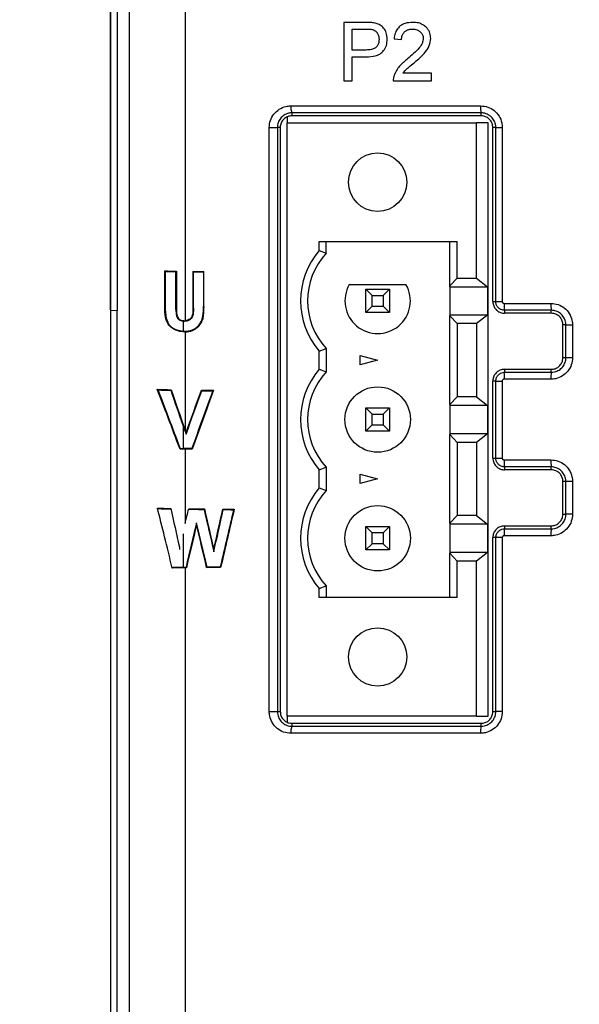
# Model space of a CAD drawing. Header units: millimetres. Extents: x -8 to 420, y 0 to 297.
# Tile 54 of 77: x 271 to 283, y 151 to 172. Entities that reach past the tile are written whole.
import ezdxf

# ---------------------------------------------------------------- set-up
doc = ezdxf.new("R2010")
doc.units = ezdxf.units.MM
doc.layers.add('10', color=7, linetype='Continuous')
doc.layers.add('SLD-0', color=7, linetype='Continuous')
doc.styles.add('SLDTEXTSTYLE2', font='TXT', dxfattribs={"width": 0.7})
doc.dimstyles.new('SLDDIMSTYLE0', dxfattribs={"dimtxt": 2.821533, "dimasz": 2.5, "dimexe": 0, "dimexo": 0.0625, "dimgap": 0.705383, "dimtad": 2, "dimlfac": 2, "dimrnd": 1e-09, "dimzin": 12, "dimdsep": 46, "dimtxsty": 'SLDTEXTSTYLE2', "dimsah": 1, "dimcen": 0.09, "dimadec": 0, "dimazin": 3, "dimtfac": 1, "dimtofl": 0, "dimtmove": 0, "dimatfit": 3, "dimfxl": 1, "dimfrac": 2, "dimtolj": 1, "dimtzin": 12, "dimarcsym": 0})
doc.dimstyles.new('SLDDIMSTYLE1', dxfattribs={"dimtxt": 2.645833, "dimasz": 2.5, "dimexe": 0, "dimexo": 0.0625, "dimgap": 0.661458, "dimtad": 2, "dimlfac": 2, "dimrnd": 1e-09, "dimzin": 4, "dimdsep": 46, "dimtxsty": 'SLDTEXTSTYLE2', "dimblk1": 'NONE', "dimblk2": 'NONE', "dimsah": 1, "dimcen": 0.09, "dimadec": 0, "dimazin": 1, "dimtfac": 1, "dimtofl": 0, "dimtmove": 0, "dimatfit": 3, "dimldrblk": 'NONE', "dimfxl": 1, "dimfrac": 2, "dimtolj": 1, "dimtzin": 12, "dimarcsym": 0})

# ---------------------------------------------------------------- blocks, each defined once
blk = doc.blocks.new('_D')
at = {"layer": '10'}
for p, q in [((297.178, 201.799), (297.178, 123.473)), ((272.546, 201.42), (272.546, 123.473)), ((272.546, 125.473), (297.178, 125.473))]:
    blk.add_line(p, q, dxfattribs=at)
for points in [[(272.546, 125.473), (275.046, 125.173), (275.046, 125.773)], [(297.178, 125.473), (294.678, 125.773), (294.678, 125.173)]]:
    blk.add_solid(points, dxfattribs=at)
at = {"layer": '10', "insert": (283.355, 128.883), "char_height": 2.6458, "attachment_point": 1, "style": 'SLDTEXTSTYLE2'}
blk.add_mtext('49', dxfattribs=at)
blk = doc.blocks.new('_D_1')
at = {"layer": '10'}
for p, q in [((284.928, 222.24), (256.075, 222.24)), ((258.075, 222.24), (258.075, 137.59)), ((284.928, 137.59), (256.075, 137.59))]:
    blk.add_line(p, q, dxfattribs=at)
for points in [[(258.075, 222.24), (257.775, 219.74), (258.375, 219.74)], [(258.075, 137.59), (258.375, 140.09), (257.775, 140.09)]]:
    blk.add_solid(points, dxfattribs=at)
at = {"layer": '10', "insert": (254.664, 177.323), "char_height": 2.6458, "attachment_point": 1, "rotation": 90, "style": 'SLDTEXTSTYLE2'}
blk.add_mtext('169.30', dxfattribs=at)
blk = doc.blocks.new('_NONE')
blk = doc.blocks.new('_D_2')
at = {"layer": '10'}
for p, q in [((280.49, 224.415), (245.483, 224.415)), ((247.483, 135.465), (247.483, 224.415)), ((280.49, 135.465), (245.483, 135.465))]:
    blk.add_line(p, q, dxfattribs=at)
for points in [[(247.483, 224.415), (247.183, 221.915), (247.783, 221.915)], [(247.483, 135.465), (247.783, 137.965), (247.183, 137.965)]]:
    blk.add_solid(points, dxfattribs=at)
at = {"layer": '10', "insert": (244.072, 177.323), "char_height": 2.6458, "attachment_point": 1, "rotation": 90, "style": 'SLDTEXTSTYLE2'}
blk.add_mtext('177.90', dxfattribs=at)

msp = doc.modelspace()

# ---------------------------------------------------------------- linework, layer by layer
at = {"layer": 'SLD-0', "color": 179, "linetype": 'Continuous', "lineweight": 25}
for p, q in [((272.9514, 146.9174), (272.9514, 212.5954)), ((272.9497, 146.9092), (272.9497, 212.5865)), ((272.5452, 183.6203), (272.5452, 166.1308)), ((272.5462, 166.1308), (272.5462, 183.6203)), ((272.6962, 166.1255), (272.6962, 183.6255)), ((274.1417, 178.1129), (274.1417, 165.906)), ((277.5393, 172.2902), (277.5393, 171.0402)), ((277.9985, 172.2902), (277.5393, 172.2902)), ((277.7155, 172.146), (278.014, 172.146)), ((277.7155, 171.6973), (277.7155, 172.146)), ((278.613, 171.9376), (278.7732, 171.9216)), ((278.017, 171.6973), (277.7155, 171.6973)), ((277.7155, 171.553), (278.0218, 171.553)), ((277.7155, 171.0402), (277.7155, 171.553)), ((279.4143, 171.2005), (278.8028, 171.2005)), ((279.4143, 171.0402), (279.4143, 171.2005)), ((277.5393, 171.0402), (277.7155, 171.0402)), ((278.597, 171.0402), (279.4143, 171.0402)), ((276.3277, 170.2666), (276.3277, 170.1402)), ((276.4287, 170.3535), (276.4277, 170.2902)), ((280.4777, 170.2902), (280.4782, 170.3528)), ((275.9424, 157.5402), (275.9424, 170.0402)), ((275.9424, 170.0402), (275.9733, 170.0402)), ((275.9733, 170.0402), (276.004, 170.0402)), ((276.004, 170.0402), (276.0332, 170.0402)), ((276.0332, 170.0402), (276.0596, 170.0402)), ((276.0596, 170.0402), (276.0821, 170.0402)), ((276.0821, 170.0402), (276.0997, 170.0402)), ((276.0997, 170.0402), (276.1117, 170.0402)), ((276.1117, 170.0402), (276.1176, 170.0402)), ((276.1176, 170.0402), (276.1176, 157.5402)), ((276.1777, 170.0402), (276.1176, 170.0402)), ((276.1777, 170.0402), (276.1777, 157.5402)), ((276.3277, 157.4402), (276.3277, 170.1402)), ((276.3277, 170.1402), (280.3777, 170.1402)), ((280.3777, 166.8177), (280.3777, 170.1402)), ((280.6277, 170.1402), (280.3777, 170.1402)), ((280.6277, 157.4402), (280.6277, 170.1402)), ((280.7918, 170.0402), (280.7277, 170.0402)), ((280.7277, 166.3152), (280.7277, 170.0402)), ((280.7918, 170.0402), (280.7964, 170.0402)), ((280.7918, 166.3152), (280.7918, 170.0402)), ((280.7964, 170.0402), (280.8054, 170.0402)), ((280.8054, 170.0402), (280.8187, 170.0402)), ((280.8187, 170.0402), (280.8357, 170.0402)), ((280.8357, 170.0402), (280.856, 170.0402)), ((280.856, 170.0402), (280.8789, 170.0402)), ((280.8789, 170.0402), (280.9037, 170.0402)), ((280.9037, 170.0402), (280.9297, 170.0402)), ((280.9297, 170.0402), (280.9297, 166.3152)), ((277.0127, 167.6002), (279.9652, 167.6002)), ((277.0127, 167.4072), (277.0127, 167.6002)), ((277.1627, 167.35), (277.1627, 167.6002)), ((279.8094, 166.6522), (279.8094, 167.6002)), ((279.9652, 166.8177), (279.9652, 167.6002)), ((277.0127, 167.4072), (277.1627, 167.35)), ((273.7054, 166.9718), (273.7175, 166.9596)), ((273.7054, 166.2094), (273.7054, 166.9718)), ((273.7175, 166.9596), (273.7175, 166.2095)), ((273.9569, 166.9658), (273.946, 166.9549)), ((273.946, 166.1419), (273.946, 166.9549)), ((273.9569, 166.9658), (273.9569, 166.1419)), ((274.3089, 166.9612), (274.3089, 166.1717)), ((274.3089, 166.9612), (274.3197, 166.9504)), ((274.3197, 166.1717), (274.3197, 166.9504)), ((274.5428, 166.9587), (274.5322, 166.9481)), ((274.5322, 166.9481), (274.5322, 166.2095)), ((274.5428, 166.2095), (274.5428, 166.9587)), ((277.6565, 166.6802), (278.8689, 166.6802)), ((279.8094, 166.6522), (279.9652, 166.8177)), ((279.9652, 166.8177), (280.3777, 166.8177)), ((280.3777, 166.8177), (280.6143, 166.6327)), ((278.0127, 166.0802), (278.0127, 166.5802)), ((278.0127, 166.5802), (278.1467, 166.4462)), ((278.0127, 166.5802), (278.5127, 166.5802)), ((278.1467, 166.2142), (278.1467, 166.4462)), ((278.1467, 166.4462), (278.3787, 166.4462)), ((278.3787, 166.4462), (278.5127, 166.5802)), ((278.3787, 166.4462), (278.3787, 166.2142)), ((278.5127, 166.5802), (278.5127, 166.0802)), ((279.8094, 166.6327), (279.8094, 166.6522)), ((279.8094, 166.6327), (280.6143, 166.6327)), ((279.8094, 166.6327), (279.8094, 166.0277)), ((280.6143, 166.6327), (280.6143, 166.0277)), ((280.7277, 166.3152), (280.7918, 166.3152)), ((280.7918, 166.3152), (280.9297, 166.3152)), ((272.5452, 166.1308), (272.6952, 166.1255)), ((272.5452, 166.1308), (272.5462, 166.1308)), ((272.5462, 166.1308), (272.6962, 166.1255)), ((272.6777, 166.1261), (272.6777, 146.7066)), ((272.6952, 166.1255), (272.6962, 166.1255)), ((273.7054, 166.2094), (273.7062, 166.2094)), ((273.7062, 166.2094), (273.7175, 166.2095)), ((273.946, 166.1419), (273.9463, 166.1419)), ((273.9569, 166.1419), (273.9463, 166.1419)), ((274.3089, 166.1717), (274.3149, 166.1717)), ((274.3197, 166.1717), (274.3149, 166.1717)), ((274.5322, 166.2095), (274.5393, 166.2095)), ((274.5428, 166.2095), (274.5393, 166.2095)), ((278.0127, 166.0802), (278.1467, 166.2142)), ((278.5127, 166.0802), (278.0127, 166.0802)), ((278.1467, 166.2142), (278.3787, 166.2142)), ((278.3787, 166.2142), (278.5127, 166.0802)), ((279.8094, 166.0277), (279.8094, 166.0082)), ((280.6143, 166.0277), (279.8094, 166.0277)), ((280.6143, 166.0277), (280.3777, 165.8427)), ((280.9781, 166.1278), (280.9777, 166.0652)), ((281.9777, 166.0652), (281.978, 166.1277)), ((274.1263, 165.8948), (274.1004, 165.8966)), ((274.1004, 165.8966), (274.1004, 165.6765)), ((274.1263, 165.8948), (274.1264, 165.8975)), ((274.1264, 165.9056), (274.1417, 165.906)), ((274.1264, 165.9056), (274.1264, 165.8975)), ((279.8094, 166.0082), (279.9652, 165.8427)), ((279.8094, 164.1122), (279.8094, 166.0082)), ((279.9652, 165.8427), (279.9652, 164.2777)), ((280.3777, 165.8427), (279.9652, 165.8427)), ((280.3777, 165.8427), (280.3777, 164.2777)), ((282.2911, 165.8152), (282.2277, 165.8152)), ((282.2277, 165.1152), (282.2277, 165.8152)), ((282.2911, 165.8152), (282.4334, 165.8152)), ((282.2911, 165.1152), (282.2911, 165.8152)), ((282.4334, 165.8152), (282.4334, 165.1152)), ((274.1004, 165.6765), (274.1314, 165.6759)), ((274.1314, 165.6759), (274.1314, 165.6732)), ((274.1314, 165.6652), (274.1314, 165.6732)), ((274.1417, 165.6655), (274.1314, 165.6652)), ((274.1417, 165.6655), (274.1417, 163.568)), ((277.0127, 165.2532), (277.1627, 165.3104)), ((277.0127, 164.8672), (277.0127, 165.2532)), ((277.1627, 165.3104), (277.1627, 164.81)), ((277.8877, 165.1607), (278.2627, 165.0602)), ((277.8877, 164.9597), (277.8877, 165.1607)), ((278.2627, 165.0602), (277.8877, 164.9597)), ((282.2277, 165.1152), (282.2911, 165.1152)), ((282.2911, 165.1152), (282.4334, 165.1152)), ((277.0127, 164.8672), (277.1627, 164.81)), ((280.9777, 164.8652), (280.9781, 164.8026)), ((281.978, 164.8027), (281.9777, 164.8652)), ((280.7918, 164.6152), (280.7277, 164.6152)), ((280.7277, 162.9652), (280.7277, 164.6152)), ((280.7918, 164.6152), (280.9297, 164.6152)), ((280.7918, 162.9652), (280.7918, 164.6152)), ((280.9297, 164.6152), (280.9297, 162.9652)), ((273.546, 164.4373), (273.5652, 164.424)), ((273.8408, 164.4282), (273.8329, 164.417)), ((274.4896, 164.4193), (274.4972, 164.4085)), ((274.7495, 164.4165), (274.7344, 164.406)), ((279.8094, 164.1122), (279.9652, 164.2777)), ((280.3777, 164.2777), (279.9652, 164.2777)), ((280.3777, 164.2777), (280.6143, 164.0927)), ((278.0127, 163.5402), (278.0127, 164.0402)), ((278.0127, 164.0402), (278.1467, 163.9062)), ((278.0127, 164.0402), (278.5127, 164.0402)), ((278.3787, 163.9062), (278.5127, 164.0402)), ((278.5127, 164.0402), (278.5127, 163.5402)), ((279.8094, 164.1122), (279.8094, 164.0927)), ((280.6143, 164.0927), (279.8094, 164.0927)), ((279.8094, 164.0927), (279.8094, 163.4877)), ((280.6143, 164.0927), (280.6143, 163.4877)), ((278.1467, 163.9062), (278.3787, 163.9062)), ((278.1467, 163.6742), (278.1467, 163.9062)), ((278.3787, 163.9062), (278.3787, 163.6742)), ((274.1004, 163.6534), (274.1004, 163.1676)), ((274.1626, 163.5085), (274.1627, 163.4765)), ((278.0127, 163.5402), (278.1467, 163.6742)), ((278.5127, 163.5402), (278.0127, 163.5402)), ((278.1467, 163.6742), (278.3787, 163.6742)), ((278.3787, 163.6742), (278.5127, 163.5402)), ((279.8094, 163.4877), (279.8094, 163.4682)), ((280.6143, 163.4877), (279.8094, 163.4877)), ((279.8094, 163.4682), (279.9652, 163.3027)), ((279.8094, 161.5722), (279.8094, 163.4682)), ((280.3777, 163.3027), (279.9652, 163.3027)), ((279.9652, 163.3027), (279.9652, 161.7377)), ((280.6143, 163.4877), (280.3777, 163.3027)), ((280.3777, 163.3027), (280.3777, 161.7377)), ((274.0335, 163.1559), (274.0411, 163.1669)), ((274.1417, 163.1573), (274.1417, 161.5651)), ((274.2914, 163.159), (274.284, 163.1696)), ((280.7277, 162.9652), (280.7918, 162.9652)), ((280.7918, 162.9652), (280.9297, 162.9652)), ((277.0127, 162.7132), (277.1627, 162.7704)), ((277.0127, 162.3272), (277.0127, 162.7132)), ((277.1627, 162.7704), (277.1627, 162.27)), ((280.9781, 162.7778), (280.9777, 162.7152)), ((281.9777, 162.7152), (281.978, 162.7777)), ((277.8877, 162.6207), (278.2627, 162.5202)), ((277.8877, 162.4197), (277.8877, 162.6207)), ((278.2627, 162.5202), (277.8877, 162.4197)), ((282.2911, 162.4652), (282.2277, 162.4652)), ((282.2277, 161.7652), (282.2277, 162.4652)), ((282.4334, 162.4652), (282.2911, 162.4652)), ((282.2911, 161.7652), (282.2911, 162.4652)), ((282.4334, 162.4652), (282.4334, 161.7652)), ((277.0127, 162.3272), (277.1627, 162.27)), ((273.5499, 161.8972), (273.5667, 161.8839)), ((273.8346, 161.8883), (273.8257, 161.8771)), ((274.2185, 161.8822), (274.227, 161.8714)), ((274.5547, 161.8786), (274.5463, 161.868)), ((274.95, 161.8745), (274.9586, 161.8637)), ((275.1923, 161.872), (275.179, 161.8615)), ((279.8094, 161.5722), (279.9652, 161.7377)), ((280.3777, 161.7377), (279.9652, 161.7377)), ((280.3777, 161.7377), (280.6143, 161.5527)), ((282.2277, 161.7652), (282.2911, 161.7652)), ((282.4334, 161.7652), (282.2911, 161.7652)), ((274.387, 161.5372), (274.3871, 161.5837)), ((278.1467, 161.3662), (278.0127, 161.5002)), ((278.0127, 161.5002), (278.5127, 161.5002)), ((278.0127, 161.0002), (278.0127, 161.5002)), ((278.5127, 161.5002), (278.3787, 161.3662)), ((278.5127, 161.5002), (278.5127, 161.0002)), ((279.8094, 161.5722), (279.8094, 161.5527)), ((280.6143, 161.5527), (279.8094, 161.5527)), ((279.8094, 161.5527), (279.8094, 160.9477)), ((280.6143, 161.5527), (280.6143, 160.9477)), ((280.9777, 161.5152), (280.9781, 161.4526)), ((281.978, 161.4527), (281.9777, 161.5152)), ((274.1004, 161.3486), (274.1004, 160.6276)), ((278.3787, 161.3662), (278.1467, 161.3662)), ((278.1467, 161.1342), (278.1467, 161.3662)), ((278.3787, 161.3662), (278.3787, 161.1342)), ((280.7918, 161.2652), (280.7277, 161.2652)), ((280.7277, 157.5402), (280.7277, 161.2652)), ((280.9297, 161.2652), (280.7918, 161.2652)), ((280.7918, 157.5402), (280.7918, 161.2652)), ((280.9297, 161.2652), (280.9297, 157.5402)), ((274.0187, 161.0585), (274.0184, 161.0105)), ((274.7556, 161.0078), (274.7558, 160.9596)), ((278.1467, 161.1342), (278.0127, 161.0002)), ((278.5127, 161.0002), (278.0127, 161.0002)), ((278.3787, 161.1342), (278.1467, 161.1342)), ((278.5127, 161.0002), (278.3787, 161.1342)), ((279.8094, 160.9477), (279.8094, 160.9282)), ((280.6143, 160.9477), (279.8094, 160.9477)), ((279.8094, 159.9802), (279.8094, 160.9282)), ((279.9652, 160.7627), (279.8094, 160.9282)), ((279.9652, 159.9802), (279.9652, 160.7627)), ((280.3777, 160.7627), (279.9652, 160.7627)), ((280.6143, 160.9477), (280.3777, 160.7627)), ((280.3777, 157.4402), (280.3777, 160.7627)), ((273.8672, 160.6128), (273.8762, 160.6243)), ((274.1417, 160.6173), (274.1417, 146.9174)), ((274.1694, 160.6177), (274.161, 160.6283)), ((274.6026, 160.6223), (274.6111, 160.6331)), ((274.9024, 160.6254), (274.894, 160.636)), ((277.0127, 160.1732), (277.1627, 160.2304)), ((277.0127, 159.9802), (277.0127, 160.1732)), ((277.1627, 160.2304), (277.1627, 159.9802)), ((279.9652, 159.9802), (277.0127, 159.9802)), ((275.9424, 157.5402), (276.1176, 157.5402)), ((276.1176, 157.5402), (276.1777, 157.5402)), ((280.3777, 157.4402), (276.3277, 157.4402)), ((276.3277, 157.4402), (276.3277, 157.3149)), ((280.3777, 157.4402), (280.6277, 157.4402)), ((280.7277, 157.5402), (280.7918, 157.5402)), ((280.9297, 157.5402), (280.7918, 157.5402)), ((276.4277, 157.2902), (276.4287, 157.2269)), ((280.4782, 157.2276), (280.4777, 157.2902))]:
    msp.add_line(p, q, dxfattribs=at)
for centre, radius in [((278.2627, 168.8702), 0.625), ((278.2627, 163.7902), 0.7), ((278.2627, 161.2502), 0.7), ((278.2627, 158.7102), 0.625)]:
    msp.add_circle(centre, radius, dxfattribs=at)
for centre, radius, start, end in [((276.7022, 170.4706), 0.2976, 173.77568, 203.18548), ((281.0071, 170.4693), 0.5416, 176.51318, 192.42138), ((278.2627, 166.3302), 1.65, 139.25094, 220.74905), ((278.2627, 166.3302), 1.5, 137.16657, 222.83343), ((278.2627, 166.3302), 0.7, 149.99998, 30.00002), ((281.5745, 166.2442), 0.6076, 176.88756, 191.04749), ((282.7778, 166.244), 0.8082, 177.65391, 188.27727), ((278.2627, 163.7902), 1.65, 139.25094, 220.74905), ((278.2627, 163.7902), 1.5, 137.16657, 222.83344), ((281.5745, 164.6862), 0.6076, 168.95259, 183.11238), ((282.7778, 164.6864), 0.8082, 171.72274, 182.3461), ((281.5745, 162.8942), 0.6076, 176.88754, 191.04751), ((282.7778, 162.894), 0.8082, 177.6539, 188.27726), ((278.2627, 161.2502), 1.65, 139.25094, 220.74905), ((278.2627, 161.2502), 1.5, 137.16657, 222.83343), ((281.5745, 161.3362), 0.6076, 168.95249, 183.11246), ((282.7778, 161.3364), 0.8082, 171.72274, 182.3461), ((276.7022, 157.1098), 0.2976, 156.81447, 186.22436), ((281.0071, 157.1111), 0.5415, 167.57844, 183.48697)]:
    msp.add_arc(centre, radius, start, end, dxfattribs=at)
for centre, major_axis, ratio, start_param, end_param in [((274.4514, 167.04), (1.5, 0), 0.0524078, 4.1918278, 4.3764041), ((274.4514, 167.04), (1.7, 0), 0.0524078, 4.2660164, 4.4105331), ((284.9277, 169.6416), (52.2347, 0), 0.0524078, 4.507671, 4.5122422), ((284.9277, 169.6416), (52.4347, 0), 0.0524078, 4.5086736, 4.51281), ((274.4514, 161.8081), (-1.4982, 4.0626), 0.0181331, 5.0438727, 5.409564), ((274.4514, 164.5), (1.5, 0), 0.0524078, 4.0643452, 4.2931188), ((274.4514, 164.5), (1.7, 0), 0.0524078, 4.1639764, 4.3399994), ((274.4514, 161.8081), (-1.6979, 4.6043), 0.0181331, 5.0052754, 5.3099328), ((274.4514, 162.9276), (-1.6979, 4.7807), 0.0175401, 1.2477537, 1.4121532), ((274.4514, 162.9276), (-1.4982, 4.2182), 0.0175401, 1.2008717, 1.4121536), ((284.9277, 201.8614), (52.1711, 147.4496), 0.0174811, 4.4554448, 4.4618363), ((284.9277, 201.8614), (52.3708, 148.0141), 0.0174811, 4.4562484, 4.4627623), ((284.9277, 184.2781), (52.3714, 142.5537), 0.0180726, 1.7172887, 1.7260528), ((284.9277, 184.2781), (52.1716, 142.0099), 0.0180726, 1.7177528, 1.7267017), ((284.9277, 167.1016), (52.2347, 0), 0.0524078, 4.5112025, 4.516279), ((284.9277, 167.1016), (52.4347, 0), 0.0524078, 4.5121285, 4.5167432), ((284.9277, 141.2659), (-52.3709, 147.4545), 0.0175401, 1.4121536, 1.4133673), ((284.9277, 141.2659), (-52.1711, 146.892), 0.0175401, 1.4121536, 1.4125637), ((274.4514, 163.0804), (1.5, 0), 0.0524078, 1.7787842, 1.8531488), ((274.4514, 163.0804), (1.7, 0), 0.0524078, 1.7787847, 1.8145507), ((284.9277, 160.4788), (52.4347, 0), 0.0524078, 1.7752062, 1.7787844), ((284.9277, 160.4788), (52.2347, 0), 0.0524078, 1.7758552, 1.7787844), ((274.4514, 157.8612), (-1.4981, 6.2752), 0.0121692, 5.1633975, 5.4080924), ((274.4514, 161.96), (1.5, 0), 0.0524078, 4.0676168, 4.2886014), ((274.4514, 161.96), (1.7, 0), 0.0524078, 4.1650344, 4.3354331), ((274.4514, 159.4873), (-1.498, 6.6378), 0.0115375, 1.1980862, 1.329225), ((284.9277, 218.1175), (52.167, 218.4798), 0.0121714, 4.4534702, 4.4549723), ((284.9277, 164.5616), (52.2347, 0), 0.0524078, 4.5059031, 4.5124755), ((284.9277, 164.5616), (52.4347, 0), 0.0524078, 4.506868, 4.5130845), ((284.9277, 129.2043), (-52.3665, 225.2198), 0.0118689, 1.4224937, 1.4265688), ((284.9277, 129.2043), (-52.1668, 224.3607), 0.0118689, 1.4218847, 1.4258066), ((284.9277, 219.2262), (52.1665, 235.6642), 0.0113268, 4.4652729, 4.4690663), ((284.9277, 219.2262), (52.3662, 236.5666), 0.0113268, 4.4660351, 4.4699763), ((284.9277, 191.5458), (52.3666, 223.4715), 0.0119569, 1.706824, 1.7123589), ((284.9277, 191.5458), (52.1668, 222.6191), 0.0119569, 1.7072894, 1.7129417), ((284.9277, 164.5616), (52.2347, 0), 0.0524078, 4.5201908, 4.5249145), ((284.9277, 164.5616), (52.4347, 0), 0.0524078, 4.5211008, 4.5253799), ((284.9277, 194.0674), (52.3667, 219.4506), 0.0121643, 1.722267, 1.7266708), ((284.9277, 194.0674), (52.167, 218.6136), 0.0121643, 1.7230555, 1.7273103), ((284.9277, 104.5111), (-52.1668, 224.3922), 0.0118673, 4.9623698, 4.9665828), ((284.9277, 104.5111), (-52.3665, 225.2514), 0.0118673, 4.9614343, 4.9657943), ((274.4514, 160.5404), (1.5, 0), 0.0524078, 1.7787836, 1.9708736), ((274.4514, 160.5404), (1.7, 0), 0.0524078, 1.7787831, 1.91597), ((284.9277, 157.9388), (52.4347, 0), 0.0524078, 1.7776033, 1.7787844), ((284.9277, 157.9388), (52.2347, 0), 0.0524078, 1.7782428, 1.7787844), ((284.9277, 157.9388), (52.2347, 0), 0.0524078, 1.763923, 1.7697749), ((284.9277, 157.9388), (52.4347, 0), 0.0524078, 1.7633402, 1.7688394)]:
    msp.add_ellipse(centre, major_axis=major_axis, ratio=ratio, start_param=start_param, end_param=end_param, dxfattribs=at)
for points, knots in [([(278.1838, 172.2784), (278.1531, 172.2823), (278.1071, 172.288), (278.0451, 172.2899), (278.014, 172.2901), (277.9985, 172.2902)], [0, 0, 0, 0, 0.4980724, 0.7489468, 1, 1, 1, 1]), ([(278.014, 172.146), (278.038, 172.1457), (278.0741, 172.1453), (278.1223, 172.1422), (278.1461, 172.1374), (278.158, 172.135)], [0, 0, 0, 0, 0.4978927, 0.7480697, 1, 1, 1, 1]), ([(278.158, 172.135), (278.1803, 172.1252), (278.2225, 172.1068), (278.2646, 172.0515), (278.289, 171.9907), (278.2913, 171.9473), (278.2925, 171.9259)], [0, 0, 0, 0, 0.2718033, 0.5134615, 0.7604398, 1, 1, 1, 1]), ([(278.4687, 171.9309), (278.4644, 171.9775), (278.4565, 172.0624), (278.3984, 172.1667), (278.3215, 172.235), (278.2467, 172.2661), (278.1998, 172.2753), (278.1838, 172.2784)], [0, 0, 0, 0, 0.2818985, 0.5130391, 0.7069224, 0.900069, 1, 1, 1, 1]), ([(279.0136, 172.2902), (278.9577, 172.2865), (278.8634, 172.2801), (278.7436, 172.2173), (278.6617, 172.1262), (278.6241, 172.0258), (278.6158, 171.9601), (278.613, 171.9376)], [0, 0, 0, 0, 0.2803097, 0.4733744, 0.6672542, 0.8859621, 1, 1, 1, 1]), ([(278.7732, 171.9216), (278.7757, 171.9516), (278.7799, 172.004), (278.8175, 172.0702), (278.8694, 172.114), (278.9356, 172.142), (278.9842, 172.1446), (279.0101, 172.146)], [0, 0, 0, 0, 0.242267, 0.4228601, 0.6033972, 0.789102, 1, 1, 1, 1]), ([(279.0101, 172.146), (279.0431, 172.1435), (279.1003, 172.1392), (279.1708, 172.0962), (279.218, 172.0412), (279.2364, 171.9857), (279.2376, 171.953), (279.238, 171.9437)], [0, 0, 0, 0, 0.2888534, 0.5005771, 0.7119457, 0.9177493, 1, 1, 1, 1]), ([(279.3982, 171.9452), (279.395, 171.9847), (279.3885, 172.0641), (279.3272, 172.1647), (279.2413, 172.2397), (279.1333, 172.2837), (279.0544, 172.288), (279.0136, 172.2902)], [0, 0, 0, 0, 0.2028031, 0.4074998, 0.5904663, 0.7883021, 1, 1, 1, 1]), ([(278.2925, 171.9259), (278.2905, 171.8962), (278.2871, 171.8446), (278.2534, 171.7779), (278.2022, 171.7306), (278.12, 171.7016), (278.0563, 171.6989), (278.017, 171.6973)], [0, 0, 0, 0, 0.2146742, 0.3732078, 0.5326934, 0.7123481, 1, 1, 1, 1]), ([(278.0218, 171.553), (278.085, 171.5558), (278.1841, 171.5601), (278.3142, 171.6061), (278.3991, 171.6858), (278.4583, 171.7978), (278.4652, 171.8853), (278.4687, 171.9309)], [0, 0, 0, 0, 0.2847749, 0.446423, 0.610468, 0.796949, 1, 1, 1, 1]), ([(279.238, 171.9437), (279.2337, 171.9124), (279.2235, 171.8383), (279.1446, 171.7289), (279.0328, 171.6198), (278.9457, 171.5452), (278.9019, 171.5077)], [0, 0, 0, 0, 0.1653737, 0.3910999, 0.6941813, 1, 1, 1, 1]), ([(279.0514, 171.4323), (279.0919, 171.4671), (279.1729, 171.5367), (279.2856, 171.6505), (279.3788, 171.7856), (279.3918, 171.8925), (279.3982, 171.9452)], [0, 0, 0, 0, 0.2507944, 0.5019937, 0.7547036, 1, 1, 1, 1]), ([(278.9019, 171.5077), (278.8719, 171.4833), (278.8118, 171.4344), (278.7297, 171.3531), (278.6587, 171.2598), (278.6289, 171.188), (278.6137, 171.1514)], [0, 0, 0, 0, 0.25017119, 0.50052736, 0.74570597, 1, 1, 1, 1]), ([(278.8028, 171.2005), (278.8203, 171.223), (278.8553, 171.2682), (278.9423, 171.3419), (279.0078, 171.3962), (279.0514, 171.4323)], [0, 0, 0, 0, 0.2504082, 0.5007703, 1, 1, 1, 1]), ([(278.6137, 171.1514), (278.6109, 171.1424), (278.6051, 171.1244), (278.5981, 171.0873), (278.5974, 171.059), (278.597, 171.0402)], [0, 0, 0, 0, 0.2506035, 0.5015248, 1, 1, 1, 1]), ([(275.9424, 170.0402), (275.9474, 170.0916), (275.9574, 170.1946), (276.0356, 170.3319), (276.1511, 170.4366), (276.2819, 170.4943), (276.37, 170.5004), (276.4064, 170.5029)], [0, 0, 0, 0, 0.2104956, 0.4210578, 0.6334237, 0.8487949, 1, 1, 1, 1]), ([(276.4064, 170.5029), (276.7809, 170.5028), (277.53, 170.5027), (278.8828, 170.5024), (279.8634, 170.5023), (280.4665, 170.5023)], [0, 0, 0, 0, 0.2779663, 0.5559326, 1, 1, 1, 1]), ([(280.4665, 170.5023), (280.5186, 170.4971), (280.6229, 170.4869), (280.7618, 170.407), (280.8666, 170.2896), (280.9219, 170.1597), (280.9275, 170.074), (280.9297, 170.0402)], [0, 0, 0, 0, 0.2155857, 0.4310903, 0.6460803, 0.8600846, 1, 1, 1, 1]), ([(276.4287, 170.3535), (276.4286, 170.3535), (276.4042, 170.3533), (276.3448, 170.346), (276.2573, 170.308), (276.1795, 170.2367), (276.1292, 170.1442), (276.1176, 170.0746), (276.1176, 170.0402), (276.1176, 170.0402)], [0, 0, 0, 0, 0.000062, 0.1526258, 0.3694539, 0.5819724, 0.791483, 0.9999396, 1, 1, 1, 1]), ([(276.4277, 170.2902), (276.3993, 170.2874), (276.3425, 170.2817), (276.2668, 170.2376), (276.2103, 170.1729), (276.1816, 170.1028), (276.1788, 170.0574), (276.1777, 170.0402)], [0, 0, 0, 0, 0.2186025, 0.4372373, 0.6546697, 0.8688529, 1, 1, 1, 1]), ([(280.4777, 170.2902), (280.1013, 170.2902), (279.3485, 170.2902), (277.9968, 170.2902), (277.0255, 170.2902), (276.4277, 170.2902)], [0, 0, 0, 0, 0.2777259, 0.5554521, 1, 1, 1, 1]), ([(280.4782, 170.3528), (280.4782, 170.3528), (279.8786, 170.3528), (278.8983, 170.3531), (277.5488, 170.3532), (276.8038, 170.3535), (276.4287, 170.3535), (276.4287, 170.3535)], [0, 0, 0, 0, 0.0000074, 0.4440671, 0.7220335, 0.9999929, 1, 1, 1, 1]), ([(280.7277, 170.0402), (280.725, 170.0682), (280.7195, 170.1243), (280.6766, 170.199), (280.6135, 170.2555), (280.5432, 170.2858), (280.4964, 170.2889), (280.4777, 170.2902)], [0, 0, 0, 0, 0.21373873, 0.42748486, 0.64113622, 0.85621097, 1, 1, 1, 1]), ([(280.7918, 170.0402), (280.7918, 170.0402), (280.7918, 170.0632), (280.7853, 170.1213), (280.7493, 170.2093), (280.6778, 170.2893), (280.584, 170.3412), (280.5133, 170.353), (280.4782, 170.3528), (280.4782, 170.3528)], [0, 0, 0, 0, 0.0000609, 0.1400291, 0.3540606, 0.5689373, 0.784334, 0.9999389, 1, 1, 1, 1]), ([(280.7277, 166.3152), (280.7313, 166.283), (280.7381, 166.2226), (280.7871, 166.1465), (280.8531, 166.0931), (280.9209, 166.0682), (280.9633, 166.066), (280.9777, 166.0652)], [0, 0, 0, 0, 0.2455271, 0.4594043, 0.6740668, 0.8892619, 1, 1, 1, 1]), ([(280.9781, 166.1278), (280.9781, 166.1278), (280.954, 166.128), (280.9086, 166.1371), (280.8516, 166.173), (280.8117, 166.2233), (280.7944, 166.2738), (280.7918, 166.3049), (280.7918, 166.3152), (280.7918, 166.3152)], [0, 0, 0, 0, 0.0001021, 0.2482282, 0.4618315, 0.6803079, 0.8943198, 0.9998971, 1, 1, 1, 1]), ([(280.9297, 166.3152), (280.9298, 166.3131), (280.9302, 166.3068), (280.9338, 166.2965), (280.9419, 166.2864), (280.9536, 166.2788), (280.9628, 166.2778), (280.9678, 166.2772)], [0, 0, 0, 0, 0.1052611, 0.3185605, 0.5362543, 0.7518864, 1, 1, 1, 1]), ([(280.9678, 166.2772), (281.0513, 166.2772), (281.2185, 166.2772), (281.5526, 166.2772), (281.8033, 166.2771), (281.9703, 166.2771)], [0, 0, 0, 0, 0.25018754, 0.50037437, 1, 1, 1, 1]), ([(281.9703, 166.2771), (282.0223, 166.272), (282.1264, 166.2618), (282.2651, 166.1822), (282.3699, 166.0651), (282.4254, 165.9352), (282.4311, 165.8493), (282.4334, 165.8152)], [0, 0, 0, 0, 0.2150287, 0.4299677, 0.6446287, 0.8587132, 1, 1, 1, 1]), ([(274.1314, 165.6652), (274.0806, 165.6686), (273.9722, 165.6759), (273.8455, 165.7524), (273.7566, 165.8547), (273.7076, 166.0091), (273.7063, 166.1297), (273.7054, 166.2094)], [0, 0, 0, 0, 0.1912737, 0.4088213, 0.5578018, 0.7077536, 1, 1, 1, 1]), ([(273.7175, 166.2095), (273.7179, 166.1242), (273.7184, 165.9972), (273.7792, 165.8403), (273.8533, 165.7647), (273.9081, 165.7325), (273.9288, 165.7203)], [0, 0, 0, 0, 0.4402342, 0.6549877, 0.8695138, 1, 1, 1, 1]), ([(273.946, 166.1419), (273.9464, 166.1184), (273.9473, 166.0649), (273.9576, 165.9923), (273.9964, 165.9406), (274.039, 165.9112), (274.0758, 165.8995), (274.0971, 165.897), (274.1004, 165.8966)], [0, 0, 0, 0, 0.2158331, 0.4910046, 0.6458508, 0.8000501, 0.9690562, 1, 1, 1, 1]), ([(273.9463, 166.1419), (273.9469, 166.1103), (273.9478, 166.0586), (273.9615, 165.9907), (273.9922, 165.9464), (274.0327, 165.9163), (274.0792, 165.8997), (274.1114, 165.8982), (274.1264, 165.8975)], [0, 0, 0, 0, 0.271691, 0.4446396, 0.5843856, 0.7236166, 0.8721965, 1, 1, 1, 1]), ([(273.9569, 166.1419), (273.9574, 166.1103), (273.9583, 166.0601), (273.9713, 165.9947), (273.9992, 165.9536), (274.0365, 165.9249), (274.0803, 165.9083), (274.1117, 165.9064), (274.1264, 165.9056)], [0, 0, 0, 0, 0.2797332, 0.4439083, 0.5803973, 0.7161994, 0.8666623, 1, 1, 1, 1]), ([(274.3197, 166.1717), (274.3194, 166.1305), (274.3189, 166.0702), (274.3029, 165.9906), (274.2667, 165.9416), (274.2156, 165.9082), (274.1659, 165.8958), (274.1361, 165.8951), (274.1263, 165.8948)], [0, 0, 0, 0, 0.3138043, 0.4604186, 0.6091867, 0.7672604, 0.9243077, 1, 1, 1, 1]), ([(274.1264, 165.8975), (274.1533, 165.8998), (274.1998, 165.9038), (274.2568, 165.939), (274.2938, 165.9827), (274.3153, 166.0632), (274.3151, 166.1259), (274.3149, 166.1717)], [0, 0, 0, 0, 0.2080259, 0.3593206, 0.5112936, 0.6432948, 1, 1, 1, 1]), ([(274.5393, 166.2095), (274.539, 166.145), (274.5386, 166.0484), (274.5156, 165.9201), (274.4667, 165.8351), (274.4026, 165.7621), (274.3216, 165.7072), (274.2281, 165.6777), (274.1636, 165.6747), (274.1314, 165.6732)], [0, 0, 0, 0, 0.2503075, 0.3752145, 0.5001372, 0.6251428, 0.7500168, 0.8749363, 1, 1, 1, 1]), ([(274.1314, 165.6759), (274.1801, 165.6796), (274.2682, 165.6863), (274.3823, 165.7494), (274.4623, 165.8362), (274.535, 165.9778), (274.5316, 166.11), (274.5321, 166.1991), (274.5322, 166.2095)], [0, 0, 0, 0, 0.1925806, 0.3481075, 0.503074, 0.6521288, 0.9592389, 1, 1, 1, 1]), ([(274.1417, 165.6655), (274.1963, 165.671), (274.2923, 165.6808), (274.4092, 165.7588), (274.4888, 165.8541), (274.5474, 166.0076), (274.5446, 166.1288), (274.5428, 166.2095)], [0, 0, 0, 0, 0.2133138, 0.37546, 0.5367198, 0.6915502, 1, 1, 1, 1]), ([(274.3089, 166.1717), (274.3084, 166.1454), (274.3075, 166.0939), (274.3022, 166.0263), (274.2794, 165.9736), (274.2453, 165.9397), (274.1991, 165.913), (274.1622, 165.9085), (274.1417, 165.906)], [0, 0, 0, 0, 0.2188093, 0.4289648, 0.5582091, 0.6873913, 0.8264389, 1, 1, 1, 1]), ([(281.9777, 166.0652), (281.8943, 166.0652), (281.7276, 166.0652), (281.3942, 166.0652), (281.1443, 166.0652), (280.9777, 166.0652)], [0, 0, 0, 0, 0.2500162, 0.5000327, 1, 1, 1, 1]), ([(281.978, 166.1277), (281.978, 166.1277), (281.8111, 166.1277), (281.5614, 166.1277), (281.2284, 166.1278), (281.0611, 166.1278), (280.9782, 166.1278), (280.9781, 166.1278)], [0, 0, 0, 0, 0.0000302, 0.4996258, 0.7498123, 0.99997, 1, 1, 1, 1]), ([(282.2277, 165.8152), (282.225, 165.8433), (282.2194, 165.8994), (282.1765, 165.9742), (282.1132, 166.0308), (282.0429, 166.0608), (281.9963, 166.064), (281.9777, 166.0652)], [0, 0, 0, 0, 0.214281, 0.4285738, 0.6426116, 0.8576546, 1, 1, 1, 1]), ([(282.2911, 165.8152), (282.2911, 165.8152), (282.2911, 165.8383), (282.2846, 165.8966), (282.2485, 165.9844), (282.1772, 166.0642), (282.0837, 166.116), (282.0129, 166.1277), (281.978, 166.1277), (281.978, 166.1277)], [0, 0, 0, 0, 0.0000613, 0.1415, 0.3557181, 0.570277, 0.7850165, 0.9999387, 1, 1, 1, 1]), ([(274.1314, 165.6732), (274.0768, 165.6772), (274.0061, 165.6824), (273.9432, 165.7132), (273.9288, 165.7203)], [0, 0, 0, 0, 0.7706901, 1, 1, 1, 1]), ([(274.1004, 165.6765), (274.0551, 165.6817), (273.9951, 165.6886), (273.9418, 165.7141), (273.9288, 165.7203)], [0, 0, 0, 0, 0.7558719, 1, 1, 1, 1]), ([(282.4334, 165.1152), (282.4283, 165.0634), (282.4181, 164.9597), (282.3384, 164.8214), (282.2213, 164.7169), (282.091, 164.6613), (282.0048, 164.6556), (281.9703, 164.6533)], [0, 0, 0, 0, 0.2138624, 0.4278699, 0.6424625, 0.8570629, 1, 1, 1, 1]), ([(281.9777, 164.8652), (282.0059, 164.868), (282.0621, 164.8735), (282.1371, 164.9167), (282.1936, 164.9803), (282.2235, 165.0505), (282.2265, 165.0969), (282.2277, 165.1152)], [0, 0, 0, 0, 0.21508698, 0.43019071, 0.64493364, 0.85988172, 1, 1, 1, 1]), ([(281.978, 164.8027), (281.978, 164.8027), (282.0012, 164.8027), (282.0597, 164.809), (282.1474, 164.8451), (282.2272, 164.9162), (282.2791, 165.0096), (282.2911, 165.0802), (282.2911, 165.1152), (282.2911, 165.1152)], [0, 0, 0, 0, 0.0000613, 0.1427418, 0.3571033, 0.5715439, 0.7857377, 0.9999387, 1, 1, 1, 1]), ([(280.9777, 164.8652), (280.9457, 164.8616), (280.8854, 164.8549), (280.809, 164.8059), (280.7558, 164.7396), (280.7308, 164.672), (280.7285, 164.6297), (280.7277, 164.6152)], [0, 0, 0, 0, 0.24483285, 0.46056793, 0.6761993, 0.88897125, 1, 1, 1, 1]), ([(280.7918, 164.6152), (280.7918, 164.6152), (280.7918, 164.6397), (280.8011, 164.6849), (280.8367, 164.7425), (280.8868, 164.7825), (280.9375, 164.8), (280.9681, 164.8025), (280.9781, 164.8026), (280.9781, 164.8026)], [0, 0, 0, 0, 0.0001021, 0.2517071, 0.4598555, 0.6854228, 0.8966379, 0.9998979, 1, 1, 1, 1]), ([(280.9777, 164.8652), (281.061, 164.8652), (281.2276, 164.8652), (281.5609, 164.8652), (281.811, 164.8652), (281.9777, 164.8652)], [0, 0, 0, 0, 0.250016, 0.5000326, 1, 1, 1, 1]), ([(280.9781, 164.8026), (280.9782, 164.8026), (281.1438, 164.8026), (281.3946, 164.8027), (281.7278, 164.8027), (281.8945, 164.8027), (281.978, 164.8027), (281.978, 164.8027)], [0, 0, 0, 0, 0.00003, 0.4996263, 0.7498129, 0.9999698, 1, 1, 1, 1]), ([(280.9678, 164.6532), (280.9657, 164.6531), (280.9595, 164.6528), (280.9493, 164.6492), (280.9391, 164.6413), (280.9316, 164.6294), (280.9304, 164.6202), (280.9297, 164.6152)], [0, 0, 0, 0, 0.1029801, 0.3133446, 0.5351824, 0.7483334, 1, 1, 1, 1]), ([(281.9703, 164.6533), (281.8866, 164.6533), (281.7193, 164.6533), (281.3851, 164.6532), (281.1347, 164.6532), (280.9678, 164.6532)], [0, 0, 0, 0, 0.2501866, 0.5003737, 1, 1, 1, 1]), ([(280.7277, 162.9652), (280.7313, 162.933), (280.7381, 162.8726), (280.7871, 162.7965), (280.8531, 162.7431), (280.9209, 162.7182), (280.9633, 162.716), (280.9777, 162.7152)], [0, 0, 0, 0, 0.245527, 0.4594046, 0.674067, 0.889262, 1, 1, 1, 1]), ([(280.9781, 162.7778), (280.9781, 162.7778), (280.954, 162.7778), (280.9086, 162.7872), (280.8516, 162.823), (280.8117, 162.8733), (280.7944, 162.9238), (280.7918, 162.9549), (280.7918, 162.9652), (280.7918, 162.9652)], [0, 0, 0, 0, 0.0001021, 0.2482281, 0.4618317, 0.6803073, 0.8943198, 0.9998963, 1, 1, 1, 1]), ([(280.9297, 162.9652), (280.9298, 162.9631), (280.9302, 162.9568), (280.9338, 162.9465), (280.9419, 162.9364), (280.9536, 162.9288), (280.9628, 162.9278), (280.9678, 162.9272)], [0, 0, 0, 0, 0.1052646, 0.3185597, 0.5362558, 0.7518872, 1, 1, 1, 1]), ([(280.9678, 162.9272), (281.0513, 162.9272), (281.2185, 162.9272), (281.5526, 162.9272), (281.8033, 162.9271), (281.9703, 162.9271)], [0, 0, 0, 0, 0.2501875, 0.5003744, 1, 1, 1, 1]), ([(281.9703, 162.9271), (282.0223, 162.922), (282.1264, 162.9118), (282.2651, 162.8322), (282.3699, 162.7151), (282.4254, 162.5852), (282.4311, 162.4993), (282.4334, 162.4652)], [0, 0, 0, 0, 0.2150286, 0.429968, 0.6446287, 0.8587135, 1, 1, 1, 1]), ([(281.9777, 162.7152), (281.8943, 162.7152), (281.7276, 162.7152), (281.3942, 162.7152), (281.1443, 162.7152), (280.9777, 162.7152)], [0, 0, 0, 0, 0.2500162, 0.5000327, 1, 1, 1, 1]), ([(281.978, 162.7777), (281.978, 162.7777), (281.8111, 162.7777), (281.5614, 162.7777), (281.2284, 162.7778), (281.0611, 162.7778), (280.9782, 162.7778), (280.9781, 162.7778)], [0, 0, 0, 0, 0.0000302, 0.4996258, 0.7498123, 0.99997, 1, 1, 1, 1]), ([(282.2277, 162.4652), (282.225, 162.4933), (282.2194, 162.5494), (282.1765, 162.6242), (282.1132, 162.6808), (282.0429, 162.7108), (281.9963, 162.714), (281.9777, 162.7152)], [0, 0, 0, 0, 0.2142805, 0.4285734, 0.6426113, 0.8576545, 1, 1, 1, 1]), ([(282.2911, 162.4652), (282.2911, 162.4652), (282.2911, 162.4883), (282.2846, 162.5466), (282.2485, 162.6344), (282.1772, 162.7142), (282.0837, 162.766), (282.0129, 162.7777), (281.978, 162.7777), (281.978, 162.7777)], [0, 0, 0, 0, 0.0000608, 0.1415, 0.3557177, 0.570277, 0.7850166, 0.9999387, 1, 1, 1, 1]), ([(282.4334, 161.7652), (282.4283, 161.7134), (282.4181, 161.6097), (282.3384, 161.4714), (282.2213, 161.3669), (282.091, 161.3113), (282.0048, 161.3056), (281.9703, 161.3033)], [0, 0, 0, 0, 0.2138622, 0.4278697, 0.6424624, 0.8570628, 1, 1, 1, 1]), ([(281.9777, 161.5152), (282.0059, 161.518), (282.0621, 161.5235), (282.1371, 161.5667), (282.1936, 161.6303), (282.2235, 161.7005), (282.2265, 161.7469), (282.2277, 161.7652)], [0, 0, 0, 0, 0.2150869, 0.4301912, 0.6449332, 0.8598823, 1, 1, 1, 1]), ([(281.978, 161.4527), (281.978, 161.4527), (282.0012, 161.4527), (282.0597, 161.459), (282.1474, 161.4951), (282.2272, 161.5662), (282.2791, 161.6596), (282.2911, 161.7302), (282.2911, 161.7652), (282.2911, 161.7652)], [0, 0, 0, 0, 0.0000613, 0.1427418, 0.3571035, 0.5715441, 0.7857372, 0.9999392, 1, 1, 1, 1]), ([(280.9777, 161.5152), (280.9457, 161.5116), (280.8854, 161.5049), (280.809, 161.4559), (280.7558, 161.3896), (280.7308, 161.322), (280.7285, 161.2797), (280.7277, 161.2652)], [0, 0, 0, 0, 0.2448328, 0.4605679, 0.6761993, 0.8889701, 1, 1, 1, 1]), ([(280.7918, 161.2652), (280.7918, 161.2652), (280.7918, 161.2897), (280.8011, 161.3349), (280.8367, 161.3925), (280.8868, 161.4325), (280.9375, 161.4499), (280.9681, 161.4526), (280.9781, 161.4526), (280.9781, 161.4526)], [0, 0, 0, 0, 0.0001037, 0.2517084, 0.4598566, 0.6854226, 0.896638, 0.9998979, 1, 1, 1, 1]), ([(280.9777, 161.5152), (281.061, 161.5152), (281.2276, 161.5152), (281.5609, 161.5152), (281.811, 161.5152), (281.9777, 161.5152)], [0, 0, 0, 0, 0.250016, 0.5000326, 1, 1, 1, 1]), ([(280.9781, 161.4526), (280.9782, 161.4526), (281.1438, 161.4526), (281.3946, 161.4527), (281.7278, 161.4527), (281.8945, 161.4527), (281.978, 161.4527), (281.978, 161.4527)], [0, 0, 0, 0, 0.00003, 0.4996263, 0.7498129, 0.9999698, 1, 1, 1, 1]), ([(280.9678, 161.3032), (280.9657, 161.3031), (280.9595, 161.3028), (280.9493, 161.2992), (280.9391, 161.2913), (280.9316, 161.2794), (280.9304, 161.2702), (280.9297, 161.2652)], [0, 0, 0, 0, 0.1029796, 0.3133454, 0.5351772, 0.7483271, 1, 1, 1, 1]), ([(281.9703, 161.3033), (281.8866, 161.3033), (281.7193, 161.3033), (281.3851, 161.3032), (281.1347, 161.3032), (280.9678, 161.3032)], [0, 0, 0, 0, 0.2501866, 0.5003737, 1, 1, 1, 1]), ([(276.4064, 157.0775), (276.3536, 157.0827), (276.2482, 157.0932), (276.1079, 157.1747), (276.003, 157.2944), (275.9496, 157.4242), (275.9444, 157.5083), (275.9424, 157.5402)], [0, 0, 0, 0, 0.2188299, 0.4375773, 0.654631, 0.8689814, 1, 1, 1, 1]), ([(276.1176, 157.5402), (276.1176, 157.5402), (276.1176, 157.5188), (276.1235, 157.4621), (276.1578, 157.3747), (276.2283, 157.2932), (276.3221, 157.24), (276.3933, 157.2269), (276.4286, 157.2269), (276.4287, 157.2269)], [0, 0, 0, 0, 0.0000602, 0.1298198, 0.3425167, 0.5593735, 0.7791055, 0.999938, 1, 1, 1, 1]), ([(276.1777, 157.5402), (276.1804, 157.5125), (276.1858, 157.457), (276.2278, 157.3829), (276.2897, 157.3263), (276.3602, 157.295), (276.4079, 157.2916), (276.4277, 157.2902)], [0, 0, 0, 0, 0.2103329, 0.420667, 0.6324518, 0.8470911, 1, 1, 1, 1]), ([(280.9297, 157.5402), (280.9246, 157.4884), (280.9145, 157.3849), (280.835, 157.2467), (280.7181, 157.1422), (280.5878, 157.0863), (280.5013, 157.0805), (280.4665, 157.0782)], [0, 0, 0, 0, 0.2133508, 0.4268406, 0.641088, 0.8557181, 1, 1, 1, 1]), ([(280.4777, 157.2902), (280.5059, 157.293), (280.5623, 157.2985), (280.6373, 157.3419), (280.6938, 157.4056), (280.7235, 157.4759), (280.7265, 157.5221), (280.7277, 157.5402)], [0, 0, 0, 0, 0.21565586, 0.43133423, 0.64642454, 0.86129949, 1, 1, 1, 1]), ([(280.4782, 157.2276), (280.4782, 157.2276), (280.5017, 157.2276), (280.5602, 157.2339), (280.6481, 157.2701), (280.7279, 157.3412), (280.7798, 157.4346), (280.7918, 157.5052), (280.7918, 157.5402), (280.7918, 157.5402)], [0, 0, 0, 0, 0.0000611, 0.1441731, 0.3586745, 0.572797, 0.7863931, 0.9999394, 1, 1, 1, 1]), ([(276.4277, 157.2902), (276.801, 157.2902), (277.5475, 157.2902), (278.8968, 157.2902), (279.8754, 157.2902), (280.4777, 157.2902)], [0, 0, 0, 0, 0.277726, 0.5554522, 1, 1, 1, 1]), ([(276.4287, 157.2269), (276.4287, 157.2269), (277.0279, 157.2269), (277.9965, 157.2273), (279.3478, 157.2274), (280.1029, 157.2276), (280.4782, 157.2276), (280.4782, 157.2276)], [0, 0, 0, 0, 0.00000713, 0.44406901, 0.72203463, 0.99999264, 1, 1, 1, 1]), ([(280.4665, 157.0782), (280.0889, 157.0781), (279.3337, 157.078), (277.9786, 157.0778), (277.0051, 157.0776), (276.4064, 157.0775)], [0, 0, 0, 0, 0.2779657, 0.5559313, 1, 1, 1, 1])]:
    msp.add_open_spline(points, degree=3, knots=knots, dxfattribs=at)

# ---------------------------------------------------------------- dimensions: what is measured, and where the dimension line sits
at = {"layer": '10'}
for base, p1, p2, picture, middle in [((247.4829, 135.4652), (280.49, 224.4152), (280.49, 135.4652), '_D_2', (247.4829, 181.0276)), ((258.0746, 222.2402), (284.9277, 137.5902), (284.9277, 222.2402), '_D_1', (258.0746, 181.0276))]:
    dim = msp.add_linear_dim(base=base, p1=p1, p2=p2, angle=90, dimstyle='SLDDIMSTYLE1', dxfattribs=at)
    dim.commit()
    dim.dimension.update_dxf_attribs({"geometry": picture, "text_midpoint": middle, "dimtype": 160})
dim = msp.add_linear_dim(base=(297.1777, 125.4726), p1=(272.5462, 201.4203), p2=(297.1777, 201.7989), text='49', dimstyle='SLDDIMSTYLE0', dxfattribs=at)
dim.commit()
dim.dimension.update_dxf_attribs({"geometry": '_D', "text_midpoint": (284.59, 125.4726), "dimtype": 160})

doc.saveas('drawing.dxf')
